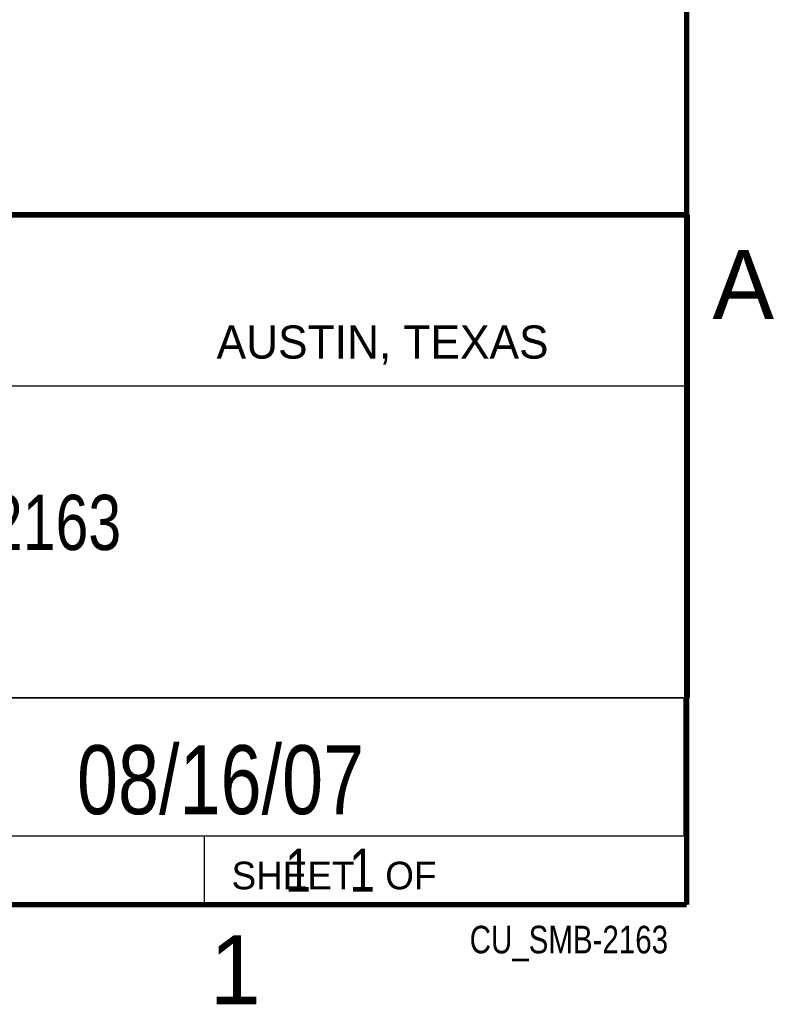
# Model space of a CAD drawing. Header units: inches. Extents: x 0 to 34, y 0 to 22.
# Tile 17 of 18: x 31.1 to 33.8, y 0.1 to 3.7. Entities that reach past the tile are written whole.
import ezdxf
from ezdxf.enums import TextEntityAlignment as Align

# ---------------------------------------------------------------- set-up
doc = ezdxf.new("R2010")
doc.units = ezdxf.units.IN
doc.header["$LTSCALE"] = 1.87
doc.header["$MEASUREMENT"] = 0
doc.layers.get('0').update_dxf_attribs({"linetype": 'CONTINUOUS'})
doc.styles.get("Standard").update_dxf_attribs({"font": 'txt', "width": 0.8})

msp = doc.modelspace()

# ---------------------------------------------------------------- linework, layer by layer
at = {"color": 2, "linetype": 'CONTINUOUS'}
for p, q in [((28.3793, 3.0003), (33.5093, 3.0003)), ((33.5093, 3.0003), (33.5093, 1.2503)), ((28.7231, 2.38), (33.5, 2.38)), ((28.3793, 1.2503), (33.5093, 1.2503)), ((30.13, 1.2499), (33.49, 1.2499)), ((33.49, 1.2499), (33.49, 0.7499)), ((28.38, 0.75), (33.5, 0.75)), ((30.13, 0.7499), (33.49, 0.7499)), ((31.75, 0.75), (33.5, 0.75)), ((31.75, 0.75), (31.75, 0.5)), ((33.5, 0.75), (33.5, 0.5)), ((31.75, 0.5), (33.5, 0.5)), ((32.4953, 0.5017), (33.4953, 0.5017)), ((32.4953, 0.5017), (32.4953, 0.5012)), ((32.4953, 0.5012), (33.4953, 0.5012)), ((33.4953, 0.5017), (33.4953, 0.5012))]:
    msp.add_line(p, q, dxfattribs=at)
at = {"color": 7, "linetype": 'CONTINUOUS', "const_width": 0.02}
for points in [[(33.5, 0.5), (33.5, 21.5)], [(25.58, 3), (33.5, 3)], [(0.5, 0.5), (33.5, 0.5)]]:
    msp.add_lwpolyline(points, dxfattribs=at)

# ---------------------------------------------------------------- texts
at = {"color": 2, "linetype": 'CONTINUOUS'}
for s, height, p in [('A', 0.25, (33.5939, 2.6228)), ('AUSTIN, TEXAS', 0.12, (31.7957, 2.479)), ('SHEET   OF', 0.1, (31.8499, 0.5557)), ('1', 0.25, (31.7706, 0.139))]:
    msp.add_text(s, height=height, dxfattribs=at).set_placement(p)
at = {"color": 7, "linetype": 'CONTINUOUS', "width": 0.8}
msp.add_text('08/16/07', height=0.25, dxfattribs=at).set_placement((31.81, 0.828), align=Align.CENTER)
at = {"color": 2, "linetype": 'CONTINUOUS', "width": 0.8}
msp.add_text('CU_SMB-2163', height=0.1, dxfattribs=at).set_placement((33.4328, 0.3236), align=Align.RIGHT)
at = {"color": 7, "linetype": 'CONTINUOUS'}
for s, insert, char_height, width, attachment_point in [('SMB-2163\\P ', (30.9443, 1.9853), 0.2, 1.28, 2), ('     1   1', (31.8125, 0.7031), 0.15625, 1.25, 1)]:
    msp.add_mtext(s, dxfattribs=dict(at, insert=insert, char_height=char_height, width=width, attachment_point=attachment_point))

doc.saveas('drawing.dxf')
